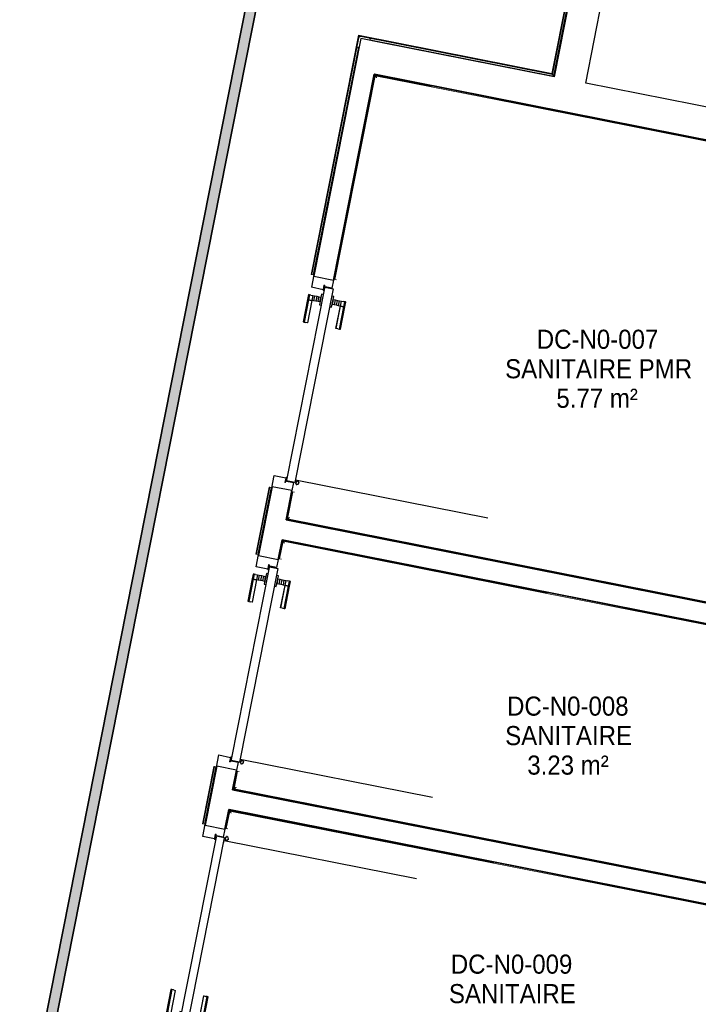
# Model space of a CAD drawing. Header units: millimetres. Extents: x 1909 to 61055, y -36590 to 14615.
# Tile 37 of 42: x 41986 to 45181, y -22454 to -17816. Entities that reach past the tile are written whole.
import ezdxf

# ---------------------------------------------------------------- set-up
doc = ezdxf.new("R2010")
doc.units = ezdxf.units.MM
for name, color, linetype, lineweight in [('A-AREA-IDEN', 7, 'Continuous', 30), ('A-DETL-GENF', 7, 'Continuous', 18), ('A-DOOR', 7, 'Continuous', 25), ('A-FLOR', 7, 'Continuous', 25), ('A-FLOR-HRAL', 7, 'Continuous', 18), ('A-WALL', 7, 'Continuous', 25), ('CDC ELE', 7, 'Continuous', 18), ('I-WALL', 7, 'Continuous', 25), ('Q-SPCQ', 7, 'Continuous', 18)]:
    doc.layers.add(name, color=color, linetype=linetype, lineweight=lineweight)
doc.styles.add('Arial_1', font='arial.ttf', dxfattribs={"width": 0.9, "height": 90})

# ---------------------------------------------------------------- blocks, each defined once
blk = doc.blocks.new('PRT_SIMPLE_HUI_58x68x48 - PRT_BOIS_1V_930x2040x40-V5-2021_015_1111_DCE_1_50_N0 FINI_SSI_CDC')
at = {"layer": 'A-DETL-GENF', "lineweight": 25}
h = blk.add_hatch(color=256, dxfattribs=at)
h.paths.add_polyline_path([(-483.8, 12.8), (-496.3, 14.5), (-500.5, 14.5), (-500.2, 13.2), (-495.7, 13.1), (-485.1, 11.7), (-483.8, 9.7), (-483.8, 11.9)])
h.paths.add_polyline_path([(-483.8, 9.7), (-485.1, 10.6), (-488.8, 9.3), (-505.2, 9.6), (-505.2, 10.2), (-502, 10.2), (-502, 11.5), (-508.5, 11.5), (-508.5, 8), (-488.5, 8), (-484.8, 9.3)])
h = blk.add_hatch(color=256, dxfattribs=at)
h.paths.add_polyline_path([(413.8, 9.7), (415.1, 11.7), (426.1, 13.2), (430.5, 13.2), (430.5, 14.5), (425.8, 14.5), (413.8, 12.8), (413.8, 10.4)])
h.paths.add_polyline_path([(438.5, 11.5), (432, 11.5), (432.2, 10.2), (435.2, 10.2), (435.2, 9.3), (418.2, 9.5), (415.1, 10.6), (413.8, 9.7), (419, 8), (438.5, 8), (438.5, 10.9)])
at = {"layer": 'A-DETL-GENF'}
for p, q in [((-508.5, 11.5), (-502, 11.5)), ((-508.5, 8), (-508.5, 11.5)), ((-488.5, 8), (-508.5, 8)), ((-505.2, 10.2), (-505.2, 9.3)), ((-502, 10.2), (-505.2, 10.2)), ((-505.2, 9.3), (-488.7, 9.3)), ((-502, 11.5), (-502, 10.2)), ((-500.5, 14.5), (-496, 14.5)), ((-500.5, 13.2), (-500.5, 14.5)), ((-496.1, 13.2), (-500.5, 13.2)), ((-485.1, 11.7), (-496.1, 13.2)), ((-496, 14.5), (-483.8, 12.8)), ((-488.7, 9.3), (-485.1, 10.6)), ((-483.8, 9.7), (-488.5, 8)), ((-485.1, 10.6), (-485.1, 11.7)), ((-483.8, 12.8), (-483.8, 9.7)), ((413.8, 12.8), (426, 14.5)), ((413.8, 9.7), (413.8, 12.8)), ((418.5, 8), (413.8, 9.7)), ((426.1, 13.2), (415.1, 11.7)), ((415.1, 11.7), (415.1, 10.6)), ((415.1, 10.6), (418.7, 9.3)), ((438.5, 8), (418.5, 8)), ((418.7, 9.3), (435.2, 9.3)), ((426, 14.5), (430.5, 14.5)), ((430.5, 13.2), (426.1, 13.2)), ((430.5, 14.5), (430.5, 13.2)), ((432, 11.5), (438.5, 11.5)), ((432, 10.2), (432, 11.5)), ((435.2, 10.2), (432, 10.2)), ((435.2, 9.3), (435.2, 10.2)), ((438.5, 11.5), (438.5, 8))]:
    blk.add_line(p, q, dxfattribs=at)
at = {"layer": 'A-DOOR'}
for p, q in [((417, 54.5), (417, 977.5)), ((-427.1, 124), (-450.6, 124)), ((-450.6, 124), (-450.6, 123.5)), ((-450.6, 123.5), (-450.6, 119.4)), ((-427.1, 123.5), (-450.6, 123.5)), ((-450.6, 119.4), (-450.6, 112.3)), ((-427.1, 119.4), (-450.6, 119.4)), ((-450.6, 103), (-450.6, 112.3)), ((-450.6, 94.6), (-450.6, 103)), ((-427.1, 103), (-450.6, 103)), ((-450.6, 84.2), (-450.6, 94.6)), ((-427.1, 94.6), (-450.6, 94.6)), ((-319.6, 124), (-427.1, 124)), ((-427.1, 124), (-427.1, 123.5)), ((-427.1, 123.5), (-427.1, 124)), ((-427.1, 123.5), (-427.1, 119.4)), ((-319.6, 123.5), (-427.1, 123.5)), ((-427.1, 119.4), (-427.1, 123.5)), ((-427.1, 119.4), (-427.1, 112.3)), ((-319.6, 119.4), (-427.1, 119.4)), ((-427.1, 112.3), (-427.1, 119.4)), ((-427.1, 103), (-427.1, 112.3)), ((-427.1, 112.3), (-427.1, 103)), ((-427.1, 101.8), (-427.1, 103)), ((-319.6, 103), (-427.1, 103)), ((-427.1, 103), (-427.1, 94.6)), ((-427.1, 101.8), (-319.6, 101.8)), ((-427.1, 94.6), (-427.1, 84.2)), ((-319.6, 123.5), (-319.6, 124)), ((-319.6, 119.4), (-319.6, 123.5)), ((-319.6, 112.3), (-319.6, 119.4)), ((-319.6, 112.3), (-319.6, 103)), ((-319.6, 103), (-319.6, 101.8)), ((-499.5, 54.5), (430.5, 54.5)), ((-499.5, 14.5), (-499.5, 54.5)), ((-465.6, 63.5), (-465.6, 54.5)), ((-413.4, 63.5), (-465.6, 63.5)), ((-450.6, 73.4), (-450.6, 84.2)), ((-427.1, 84.2), (-450.6, 84.2)), ((-450.6, 65), (-450.6, 73.4)), ((-450.6, 73.4), (-427.1, 73.4)), ((-450.6, 65), (-450.6, 64)), ((-450.6, 64), (-427.1, 64)), ((-427.1, 84.2), (-427.1, 73.4)), ((-427.1, 73.4), (-427.1, 65)), ((-427.1, 64), (-427.1, 65)), ((-413.4, 54.5), (-413.4, 63.5)), ((430.5, 54.5), (430.5, 14.5)), ((426, 14.5), (-496, 14.5)), ((-465.6, 14.5), (-465.6, 5.5)), ((-465.6, 5.5), (-413.4, 5.5)), ((-427.1, 5), (-450.6, 5)), ((-450.6, 5), (-450.6, 4)), ((-450.6, -4.4), (-450.6, 4)), ((-427.1, 4), (-427.1, 5)), ((-427.1, 4), (-427.1, -4.4)), ((-413.4, 5.5), (-413.4, 14.5)), ((-450.6, -15.2), (-450.6, -4.4)), ((-427.1, -4.4), (-450.6, -4.4)), ((-450.6, -25.6), (-450.6, -15.2)), ((-450.6, -15.2), (-427.1, -15.2)), ((-450.6, -34), (-450.6, -25.6)), ((-450.6, -25.6), (-427.1, -25.6)), ((-450.6, -43.3), (-450.6, -34)), ((-450.6, -34), (-427.1, -34)), ((-450.6, -43.3), (-450.6, -50.4)), ((-427.1, -4.4), (-427.1, -15.2)), ((-427.1, -15.2), (-427.1, -25.6)), ((-427.1, -25.6), (-427.1, -34)), ((-427.1, -34), (-427.1, -32.8)), ((-319.6, -32.8), (-427.1, -32.8)), ((-427.1, -43.3), (-427.1, -34)), ((-427.1, -34), (-319.6, -34)), ((-427.1, -34), (-427.1, -43.3)), ((-427.1, -43.3), (-427.1, -50.4)), ((-427.1, -50.4), (-427.1, -43.3)), ((-319.6, -32.8), (-319.6, -34)), ((-319.6, -34), (-319.6, -43.3)), ((-319.6, -50.4), (-319.6, -43.3)), ((-450.6, -50.4), (-450.6, -54.5)), ((-450.6, -50.4), (-427.1, -50.4)), ((-450.6, -54.5), (-450.6, -55)), ((-450.6, -54.5), (-427.1, -54.5)), ((-450.6, -55), (-427.1, -55)), ((-427.1, -50.4), (-427.1, -54.5)), ((-427.1, -50.4), (-319.6, -50.4)), ((-427.1, -54.5), (-427.1, -50.4)), ((-427.1, -54.5), (-427.1, -55)), ((-427.1, -54.5), (-319.6, -54.5)), ((-427.1, -55), (-427.1, -54.5)), ((-427.1, -55), (-319.6, -55)), ((-319.6, -54.5), (-319.6, -50.4)), ((-319.6, -55), (-319.6, -54.5))]:
    blk.add_line(p, q, dxfattribs=at)
for radius, start, end in [(9.12, 155.8208, 180), (9.12, 180, 204.1792), (7.5, 360, 180), (7.5, 120, 180), (7.5, 180, 360), (7.5, 195, 225), (9.12, 111.9887, 120), (9.12, 240, 248.0113), (7.5, 240, 300), (7.5, 0, 90), (9.12, 291.9887, 300), (7.5, 330, 0), (9.12, 335.8208, 0)]:
    blk.add_arc((429, 65.5), radius, start, end, dxfattribs=at)
at = {"layer": 'Q-SPCQ'}
for p, q in [((430.5, 54.5), (403.5, 54.5)), ((430.5, 40.5), (430.5, 54.5))]:
    blk.add_line(p, q, dxfattribs=at)
blk = doc.blocks.new('PRT_SIMPLE_HUI_58x68x48 - PRT_BOIS_1V_930x2040x40-V6-2021_015_1111_DCE_1_50_N0 FINI_SSI_CDC')
at = {"layer": 'A-DETL-GENF', "lineweight": 25}
h = blk.add_hatch(color=256, dxfattribs=at)
h.paths.add_polyline_path([(-483.8, -9.7), (-485.1, -11.7), (-496.1, -13.2), (-500.5, -13.2), (-500.5, -14.5), (-495.8, -14.5), (-483.8, -12.8), (-483.8, -10.4)])
h.paths.add_polyline_path([(-508.5, -11.5), (-502, -11.5), (-502.2, -10.2), (-505.2, -10.2), (-505.2, -9.3), (-488.2, -9.5), (-485.1, -10.6), (-483.8, -9.7), (-489, -8), (-508.5, -8), (-508.5, -10.9)])
h = blk.add_hatch(color=256, dxfattribs=at)
h.paths.add_polyline_path([(413.8, -12.8), (426.3, -14.5), (430.5, -14.5), (430.2, -13.2), (425.7, -13.1), (415.1, -11.7), (413.8, -9.7), (413.8, -11.9)])
h.paths.add_polyline_path([(413.8, -9.7), (415.1, -10.6), (418.8, -9.3), (435.2, -9.6), (435.2, -10.2), (432, -10.2), (432, -11.5), (438.5, -11.5), (438.5, -8), (418.5, -8), (414.8, -9.3)])
at = {"layer": 'A-DETL-GENF'}
for p, q in [((-488.5, -8), (-508.5, -8)), ((-508.5, -8), (-508.5, -11.5)), ((-508.5, -11.5), (-502, -11.5)), ((-505.2, -10.2), (-505.2, -9.3)), ((-505.2, -9.3), (-488.7, -9.3)), ((-502, -10.2), (-505.2, -10.2)), ((-502, -11.5), (-502, -10.2)), ((-496.1, -13.2), (-500.5, -13.2)), ((-500.5, -13.2), (-500.5, -14.5)), ((-500.5, -14.5), (-496, -14.5)), ((-485.1, -11.7), (-496.1, -13.2)), ((-496, -14.5), (-483.8, -12.8)), ((-488.7, -9.3), (-485.1, -10.6)), ((-483.8, -9.7), (-488.5, -8)), ((-485.1, -10.6), (-485.1, -11.7)), ((-483.8, -12.8), (-483.8, -9.7)), ((418.5, -8), (413.8, -9.7)), ((413.8, -9.7), (413.8, -12.8)), ((413.8, -12.8), (426, -14.5)), ((415.1, -10.6), (418.7, -9.3)), ((415.1, -11.7), (415.1, -10.6)), ((426.1, -13.2), (415.1, -11.7)), ((438.5, -8), (418.5, -8)), ((418.7, -9.3), (435.2, -9.3)), ((426, -14.5), (430.5, -14.5)), ((430.5, -13.2), (426.1, -13.2)), ((430.5, -14.5), (430.5, -13.2)), ((435.2, -10.2), (432, -10.2)), ((432, -10.2), (432, -11.5)), ((432, -11.5), (438.5, -11.5)), ((435.2, -9.3), (435.2, -10.2)), ((438.5, -11.5), (438.5, -8))]:
    blk.add_line(p, q, dxfattribs=at)
at = {"layer": 'A-DOOR'}
for p, q in [((-427.1, 55), (-450.6, 55)), ((-450.6, 55), (-450.6, 54.5)), ((-450.6, 54.5), (-450.6, 50.4)), ((-427.1, 54.5), (-450.6, 54.5)), ((-450.6, 50.4), (-450.6, 43.3)), ((-427.1, 50.4), (-450.6, 50.4)), ((-319.6, 55), (-427.1, 55)), ((-427.1, 55), (-427.1, 54.5)), ((-427.1, 54.5), (-427.1, 55)), ((-427.1, 54.5), (-427.1, 50.4)), ((-319.6, 54.5), (-427.1, 54.5)), ((-427.1, 50.4), (-427.1, 54.5)), ((-427.1, 50.4), (-427.1, 43.3)), ((-319.6, 50.4), (-427.1, 50.4)), ((-427.1, 43.3), (-427.1, 50.4)), ((-319.6, 54.5), (-319.6, 55)), ((-319.6, 50.4), (-319.6, 54.5)), ((-319.6, 43.3), (-319.6, 50.4)), ((-450.6, 34), (-450.6, 43.3)), ((-450.6, 25.6), (-450.6, 34)), ((-427.1, 34), (-450.6, 34)), ((-450.6, 15.2), (-450.6, 25.6)), ((-427.1, 25.6), (-450.6, 25.6)), ((-450.6, 4.4), (-450.6, 15.2)), ((-427.1, 15.2), (-450.6, 15.2)), ((-450.6, -4), (-450.6, 4.4)), ((-450.6, 4.4), (-427.1, 4.4)), ((-427.1, 34), (-427.1, 43.3)), ((-427.1, 43.3), (-427.1, 34)), ((-427.1, 32.8), (-427.1, 34)), ((-319.6, 34), (-427.1, 34)), ((-427.1, 34), (-427.1, 25.6)), ((-427.1, 32.8), (-319.6, 32.8)), ((-427.1, 25.6), (-427.1, 15.2)), ((-427.1, 15.2), (-427.1, 4.4)), ((-427.1, 4.4), (-427.1, -4)), ((-319.6, 43.3), (-319.6, 34)), ((-319.6, 34), (-319.6, 32.8)), ((-499.5, -14.5), (-499.5, -54.5)), ((426, -14.5), (-496, -14.5)), ((-465.6, -5.5), (-465.6, -14.5)), ((-413.4, -5.5), (-465.6, -5.5)), ((-450.6, -4), (-450.6, -5)), ((-450.6, -5), (-427.1, -5)), ((-427.1, -5), (-427.1, -4)), ((-413.4, -14.5), (-413.4, -5.5)), ((430.5, -54.5), (430.5, -14.5)), ((-499.5, -54.5), (430.5, -54.5)), ((-465.6, -54.5), (-465.6, -63.5)), ((-465.6, -63.5), (-413.4, -63.5)), ((-427.1, -64), (-450.6, -64)), ((-450.6, -64), (-450.6, -65)), ((-450.6, -73.4), (-450.6, -65)), ((-450.6, -84.2), (-450.6, -73.4)), ((-427.1, -73.4), (-450.6, -73.4)), ((-450.6, -94.6), (-450.6, -84.2)), ((-450.6, -84.2), (-427.1, -84.2)), ((-427.1, -65), (-427.1, -64)), ((-427.1, -65), (-427.1, -73.4)), ((-427.1, -73.4), (-427.1, -84.2)), ((-427.1, -84.2), (-427.1, -94.6)), ((-413.4, -63.5), (-413.4, -54.5)), ((417, -54.5), (417, -977.5)), ((-450.6, -103), (-450.6, -94.6)), ((-450.6, -94.6), (-427.1, -94.6)), ((-450.6, -112.3), (-450.6, -103)), ((-450.6, -103), (-427.1, -103)), ((-450.6, -112.3), (-450.6, -119.4)), ((-450.6, -119.4), (-450.6, -123.5)), ((-450.6, -119.4), (-427.1, -119.4)), ((-450.6, -123.5), (-450.6, -124)), ((-450.6, -123.5), (-427.1, -123.5)), ((-450.6, -124), (-427.1, -124)), ((-427.1, -94.6), (-427.1, -103)), ((-427.1, -103), (-427.1, -101.8)), ((-319.6, -101.8), (-427.1, -101.8)), ((-427.1, -112.3), (-427.1, -103)), ((-427.1, -103), (-319.6, -103)), ((-427.1, -103), (-427.1, -112.3)), ((-427.1, -112.3), (-427.1, -119.4)), ((-427.1, -119.4), (-427.1, -112.3)), ((-427.1, -119.4), (-427.1, -123.5)), ((-427.1, -119.4), (-319.6, -119.4)), ((-427.1, -123.5), (-427.1, -119.4)), ((-427.1, -123.5), (-427.1, -124)), ((-427.1, -123.5), (-319.6, -123.5)), ((-427.1, -124), (-427.1, -123.5)), ((-427.1, -124), (-319.6, -124)), ((-319.6, -101.8), (-319.6, -103)), ((-319.6, -103), (-319.6, -112.3)), ((-319.6, -119.4), (-319.6, -112.3)), ((-319.6, -123.5), (-319.6, -119.4)), ((-319.6, -124), (-319.6, -123.5))]:
    blk.add_line(p, q, dxfattribs=at)
for radius, start, end in [(9.12, 155.8208, 180), (9.12, 180, 204.1792), (7.5, 360, 180), (7.5, 180, 360), (7.5, 180, 210), (7.5, 135, 165), (7.5, 210.0202, 240), (9.12, 111.9887, 120), (9.12, 240, 248.0113), (7.5, 60, 120), (7.5, 270, 0), (9.12, 60, 68.0113), (7.5, 0, 30), (9.12, 0, 24.1792)]:
    blk.add_arc((429, -65.5), radius, start, end, dxfattribs=at)
at = {"layer": 'Q-SPCQ'}
for p, q in [((430.5, -40.5), (430.5, -54.5)), ((430.5, -54.5), (403.5, -54.5))]:
    blk.add_line(p, q, dxfattribs=at)
blk = doc.blocks.new('PRT_SIMPLE_HUI_58x68x48 - PRT_BOIS_1V_930x2040x40-V7-2021_015_1111_DCE_1_50_N0 FINI_SSI_CDC')
at = {"layer": 'A-DETL-GENF', "lineweight": 25}
h = blk.add_hatch(color=256, dxfattribs=at)
h.paths.add_polyline_path([(-483.8, 12.8), (-496.3, 14.5), (-500.5, 14.5), (-500.2, 13.2), (-495.7, 13.1), (-485.1, 11.7), (-483.8, 10.2), (-483.8, 11.9)])
h.paths.add_polyline_path([(-483.8, 9.7), (-485.1, 10.6), (-488.8, 9.3), (-505.2, 9.6), (-505.2, 10.2), (-502, 10.2), (-502, 11.5), (-508.5, 11.5), (-508.5, 8), (-488.5, 8), (-484.8, 9.3)])
h = blk.add_hatch(color=256, dxfattribs=at)
h.paths.add_polyline_path([(413.8, 9.7), (415.1, 11.7), (426.1, 13.2), (430.5, 13.2), (430.5, 14.5), (425.8, 14.5), (413.8, 12.8), (413.8, 10.4)])
h.paths.add_polyline_path([(438.5, 11.5), (432, 11.5), (432.2, 10.2), (435.2, 10.2), (435.2, 9.3), (418.2, 9.5), (415.1, 10.6), (413.8, 9.7), (419, 8), (438.5, 8), (438.5, 10.9)])
at = {"layer": 'A-DETL-GENF'}
for p, q in [((-508.5, 11.5), (-502, 11.5)), ((-508.5, 8), (-508.5, 11.5)), ((-488.5, 8), (-508.5, 8)), ((-505.2, 10.2), (-505.2, 9.3)), ((-502, 10.2), (-505.2, 10.2)), ((-505.2, 9.3), (-488.7, 9.3)), ((-502, 11.5), (-502, 10.2)), ((-500.5, 14.5), (-496, 14.5)), ((-500.5, 13.2), (-500.5, 14.5)), ((-496.1, 13.2), (-500.5, 13.2)), ((-485.1, 11.7), (-496.1, 13.2)), ((-496, 14.5), (-483.8, 12.8)), ((-488.7, 9.3), (-485.1, 10.6)), ((-483.8, 9.7), (-488.5, 8)), ((-485.1, 10.6), (-485.1, 11.7)), ((-483.8, 12.8), (-483.8, 9.7)), ((413.8, 12.8), (426, 14.5)), ((413.8, 9.7), (413.8, 12.8)), ((418.5, 8), (413.8, 9.7)), ((426.1, 13.2), (415.1, 11.7)), ((415.1, 11.7), (415.1, 10.6)), ((415.1, 10.6), (418.7, 9.3)), ((438.5, 8), (418.5, 8)), ((418.7, 9.3), (435.2, 9.3)), ((426, 14.5), (430.5, 14.5)), ((430.5, 13.2), (426.1, 13.2)), ((430.5, 14.5), (430.5, 13.2)), ((432, 11.5), (438.5, 11.5)), ((432, 10.2), (432, 11.5)), ((435.2, 10.2), (432, 10.2)), ((435.2, 9.3), (435.2, 10.2)), ((438.5, 11.5), (438.5, 8))]:
    blk.add_line(p, q, dxfattribs=at)
at = {"layer": 'A-DOOR'}
for p, q in [((417, 54.5), (417, 977.5)), ((-427.1, 124), (-450.6, 124)), ((-450.6, 124), (-450.6, 123.5)), ((-450.6, 123.5), (-450.6, 119.4)), ((-427.1, 123.5), (-450.6, 123.5)), ((-450.6, 119.4), (-450.6, 112.3)), ((-427.1, 119.4), (-450.6, 119.4)), ((-450.6, 103), (-450.6, 112.3)), ((-450.6, 94.6), (-450.6, 103)), ((-427.1, 103), (-450.6, 103)), ((-450.6, 84.2), (-450.6, 94.6)), ((-427.1, 94.6), (-450.6, 94.6)), ((-319.6, 124), (-427.1, 124)), ((-427.1, 124), (-427.1, 123.5)), ((-427.1, 123.5), (-427.1, 124)), ((-427.1, 123.5), (-427.1, 119.4)), ((-319.6, 123.5), (-427.1, 123.5)), ((-427.1, 119.4), (-427.1, 123.5)), ((-427.1, 119.4), (-427.1, 112.3)), ((-319.6, 119.4), (-427.1, 119.4)), ((-427.1, 112.3), (-427.1, 119.4)), ((-427.1, 103), (-427.1, 112.3)), ((-427.1, 112.3), (-427.1, 103)), ((-427.1, 101.8), (-427.1, 103)), ((-319.6, 103), (-427.1, 103)), ((-427.1, 103), (-427.1, 94.6)), ((-427.1, 101.8), (-319.6, 101.8)), ((-427.1, 94.6), (-427.1, 84.2)), ((-319.6, 123.5), (-319.6, 124)), ((-319.6, 119.4), (-319.6, 123.5)), ((-319.6, 112.3), (-319.6, 119.4)), ((-319.6, 112.3), (-319.6, 103)), ((-319.6, 103), (-319.6, 101.8)), ((-499.5, 54.5), (430.5, 54.5)), ((-499.5, 14.5), (-499.5, 54.5)), ((-465.6, 63.5), (-465.6, 54.5)), ((-413.4, 63.5), (-465.6, 63.5)), ((-450.6, 73.4), (-450.6, 84.2)), ((-427.1, 84.2), (-450.6, 84.2)), ((-450.6, 65), (-450.6, 73.4)), ((-450.6, 73.4), (-427.1, 73.4)), ((-450.6, 65), (-450.6, 64)), ((-450.6, 64), (-427.1, 64)), ((-427.1, 84.2), (-427.1, 73.4)), ((-427.1, 73.4), (-427.1, 65)), ((-427.1, 64), (-427.1, 65)), ((-413.4, 54.5), (-413.4, 63.5)), ((430.5, 54.5), (430.5, 14.5)), ((426, 14.5), (-496, 14.5)), ((-465.6, 14.5), (-465.6, 5.5)), ((-465.6, 5.5), (-413.4, 5.5)), ((-427.1, 5), (-450.6, 5)), ((-450.6, 5), (-450.6, 4)), ((-450.6, -4.4), (-450.6, 4)), ((-427.1, 4), (-427.1, 5)), ((-427.1, 4), (-427.1, -4.4)), ((-413.4, 5.5), (-413.4, 14.5)), ((-450.6, -15.2), (-450.6, -4.4)), ((-427.1, -4.4), (-450.6, -4.4)), ((-450.6, -25.6), (-450.6, -15.2)), ((-450.6, -15.2), (-427.1, -15.2)), ((-450.6, -34), (-450.6, -25.6)), ((-450.6, -25.6), (-427.1, -25.6)), ((-450.6, -43.3), (-450.6, -34)), ((-450.6, -34), (-427.1, -34)), ((-450.6, -43.3), (-450.6, -50.4)), ((-427.1, -4.4), (-427.1, -15.2)), ((-427.1, -15.2), (-427.1, -25.6)), ((-427.1, -25.6), (-427.1, -34)), ((-427.1, -34), (-427.1, -32.8)), ((-319.6, -32.8), (-427.1, -32.8)), ((-427.1, -43.3), (-427.1, -34)), ((-427.1, -34), (-319.6, -34)), ((-427.1, -34), (-427.1, -43.3)), ((-427.1, -43.3), (-427.1, -50.4)), ((-427.1, -50.4), (-427.1, -43.3)), ((-319.6, -32.8), (-319.6, -34)), ((-319.6, -34), (-319.6, -43.3)), ((-319.6, -50.4), (-319.6, -43.3)), ((-450.6, -50.4), (-450.6, -54.5)), ((-450.6, -50.4), (-427.1, -50.4)), ((-450.6, -54.5), (-450.6, -55)), ((-450.6, -54.5), (-427.1, -54.5)), ((-450.6, -55), (-427.1, -55)), ((-427.1, -50.4), (-427.1, -54.5)), ((-427.1, -50.4), (-319.6, -50.4)), ((-427.1, -54.5), (-427.1, -50.4)), ((-427.1, -54.5), (-427.1, -55)), ((-427.1, -54.5), (-319.6, -54.5)), ((-427.1, -55), (-427.1, -54.5)), ((-427.1, -55), (-319.6, -55)), ((-319.6, -54.5), (-319.6, -50.4)), ((-319.6, -55), (-319.6, -54.5))]:
    blk.add_line(p, q, dxfattribs=at)
for radius, start, end in [(9.12, 155.8208, 180), (9.12, 180, 204.1792), (7.5, 360, 180), (7.5, 120, 180), (7.5, 180, 360), (7.5, 195, 225), (9.12, 111.9887, 120), (9.12, 240, 248.0113), (7.5, 240, 300), (7.5, 0, 90), (9.12, 291.9887, 300), (7.5, 330.6867, 0), (9.12, 335.8208, 0)]:
    blk.add_arc((429, 65.5), radius, start, end, dxfattribs=at)
at = {"layer": 'Q-SPCQ'}
for p, q in [((430.5, 54.5), (403.5, 54.5)), ((430.5, 40.5), (430.5, 54.5))]:
    blk.add_line(p, q, dxfattribs=at)
blk = doc.blocks.new('Garde-corps - Garde-corps-512326-2021_015_1111_DCE_1_50_N0 FINI_SSI_CDC')
at = {"layer": 'A-FLOR-HRAL'}
for p, q in [((4342.2, -16733.6), (4351.7, -16684)), ((4347.9, -16742), (4357.3, -16692.3)), ((4349.3, -16744), (4358.7, -16694.4)), ((4350.6, -16746), (4360, -16696.3)), ((4351.7, -16684), (4455.2, -16704)), ((4351.7, -16684), (4361.5, -16685.9)), ((4360, -16696.3), (5075.3, -16834.5)), ((4175.7, -16709.7), (4175.4, -16711.3)), ((4175.4, -16711.3), (4350.6, -16746)), ((4175.7, -16709.7), (4176, -16708)), ((4175.7, -16709.7), (4349.3, -16744)), ((4176, -16708), (4177.4, -16701)), ((4176, -16708), (4347.9, -16742)), ((4178, -16698), (4177.4, -16701)), ((4177.4, -16701), (4342.2, -16733.6)), ((4347.9, -16742), (4342.2, -16733.6)), ((5075.3, -16834.5), (4833.2, -18069.1)), ((5077.3, -16833.2), (4834.6, -18071.1)), ((5079.3, -16831.8), (4835.9, -18073.1)), ((5087.7, -16826.2), (4841.5, -18081.5)), ((5014.9, -16812.1), (5087.7, -16826.2)), ((5077.8, -16824.3), (5087.7, -16826.2)), ((3922.5, -17889), (3699.7, -19015.7)), ((3923.8, -17890.9), (3701.3, -19016)), ((3925.2, -17893), (3703, -19016.3)), ((4833.2, -18069.1), (3922.5, -17889)), ((4834.6, -18071.1), (3923.8, -17890.9)), ((4835.9, -18073.1), (3925.2, -17893)), ((3925.2, -17893), (3927.6, -17896.6)), ((3921.9, -17946.5), (3710, -19017.7)), ((4841.5, -18081.5), (3975.9, -17910.3)), ((4835.9, -18073.1), (4841.5, -18081.5)), ((3699.7, -19015.7), (3701.3, -19016)), ((3703, -19016.3), (3701.3, -19016)), ((3710, -19017.7), (3703, -19016.3)), ((3710, -19017.7), (3712.9, -19018.3))]:
    blk.add_line(p, q, dxfattribs=at)
at = {"layer": 'A-FLOR-HRAL', "flags": 128}
for points in [[(4357.3, -16692.3), (4354.5, -16688.2), (4351.7, -16684)], [(5075.3, -16834.5), (5075.3, -16834.5), (5075.4, -16834.4), (5075.6, -16834.3), (5075.8, -16834.2), (5076.1, -16834), (5076.3, -16833.9), (5076.6, -16833.7), (5076.8, -16833.5), (5077, -16833.4), (5077.3, -16833.2)], [(5079.3, -16831.8), (5083.5, -16829), (5087.7, -16826.2)], [(5087.7, -16826.2), (5087.8, -16826.1), (5088.1, -16825.9), (5088.6, -16825.6), (5089.2, -16825.2), (5089.8, -16824.7), (5090.5, -16824.3), (5091.2, -16823.9)]]:
    blk.add_lwpolyline(points, dxfattribs=at)
at = {"layer": 'A-FLOR-HRAL'}
for radius, start, end in [(137273, 78.911, 79.217912), (137271.2, 78.911727, 79.217185)]:
    blk.add_arc((-21322.9, -151541.9), radius, start, end, dxfattribs=at)
for points, knots in [([(4351.7, -16684), (4351.7, -16684), (4351.7, -16684), (4351.6, -16683.9), (4351.6, -16683.9), (4351.5, -16683.8), (4351.5, -16683.7), (4351.4, -16683.6), (4351.4, -16683.5), (4351.3, -16683.4), (4351.2, -16683.3), (4351.1, -16683.2), (4351, -16683), (4350.9, -16682.9), (4350.8, -16682.8), (4350.7, -16682.6), (4350.6, -16682.5), (4350.5, -16682.3), (4350.4, -16682.1), (4350.1, -16681.7), (4349.7, -16681.2), (4349.4, -16680.7), (4349.3, -16680.5)], [0, 0, 0, 0, 0.071429, 0.107143, 0.142857, 0.178571, 0.214286, 0.25, 0.285714, 0.321429, 0.357143, 0.392857, 0.428571, 0.464286, 0.5, 0.535714, 0.571429, 0.607143, 0.642857, 0.714286, 0.857143, 1, 1, 1, 1]), ([(4360, -16696.3), (4360, -16696.3), (4360, -16696.3), (4360, -16696.2), (4359.9, -16696.1), (4359.8, -16695.9), (4359.7, -16695.8), (4359.5, -16695.6), (4359.4, -16695.3), (4359.2, -16695.1), (4359.1, -16694.9), (4358.9, -16694.6), (4358.8, -16694.5), (4358.7, -16694.4)], [0.075, 0.075, 0.075, 0.075, 0.15, 0.2125, 0.275, 0.35, 0.425, 0.5, 0.6, 0.7, 0.775, 0.85, 1, 1, 1, 1]), ([(4342.2, -16733.6), (4342.2, -16733.6), (4342.2, -16733.5), (4342.1, -16733.3), (4341.9, -16733.1), (4341.8, -16732.9), (4341.6, -16732.7), (4341.5, -16732.5), (4341.3, -16732.2), (4341.1, -16731.9), (4340.9, -16731.6), (4340.7, -16731.3), (4340.4, -16730.8), (4340.1, -16730.4), (4339.9, -16730.1)], [0, 0, 0, 0, 0.166667, 0.25, 0.333333, 0.416667, 0.458333, 0.5, 0.583333, 0.666667, 0.708333, 0.75, 0.833333, 1, 1, 1, 1]), ([(4350.6, -16746), (4350.6, -16745.9), (4350.6, -16745.9), (4350.5, -16745.8), (4350.3, -16745.6), (4350.2, -16745.4), (4350.1, -16745.2), (4350, -16745.1), (4349.9, -16744.9), (4349.8, -16744.8), (4349.7, -16744.6), (4349.6, -16744.5), (4349.5, -16744.4), (4349.4, -16744.2), (4349.3, -16744.1), (4349.3, -16744)], [0.1, 0.1, 0.1, 0.1, 0.2, 0.3, 0.4, 0.475, 0.55, 0.6, 0.65, 0.7, 0.75, 0.8, 0.85, 0.9, 1, 1, 1, 1]), ([(3922.5, -17889), (3922.5, -17889), (3922.6, -17889), (3922.7, -17889.2), (3922.8, -17889.3), (3922.9, -17889.5), (3923, -17889.7), (3923.1, -17889.9), (3923.2, -17890), (3923.3, -17890.2), (3923.4, -17890.3), (3923.5, -17890.4), (3923.6, -17890.6), (3923.7, -17890.7), (3923.8, -17890.9), (3923.8, -17890.9)], [0.1, 0.1, 0.1, 0.1, 0.2, 0.3, 0.4, 0.475, 0.55, 0.6, 0.65, 0.7, 0.75, 0.8, 0.85, 0.9, 1, 1, 1, 1]), ([(4833.3, -18069.1), (4833.3, -18069.1), (4833.3, -18069.2), (4833.4, -18069.3), (4833.5, -18069.5), (4833.6, -18069.7), (4833.7, -18069.9), (4833.8, -18070), (4833.9, -18070.2), (4834, -18070.3), (4834.1, -18070.5), (4834.2, -18070.6), (4834.3, -18070.7), (4834.4, -18070.9), (4834.5, -18071), (4834.6, -18071.1)], [0.1, 0.1, 0.1, 0.1, 0.2, 0.3, 0.4, 0.475, 0.55, 0.6, 0.65, 0.7, 0.75, 0.8, 0.85, 0.9, 1, 1, 1, 1]), ([(4841.5, -18081.5), (4841.5, -18081.5), (4841.6, -18081.6), (4841.7, -18081.8), (4841.9, -18082), (4842, -18082.2), (4842.1, -18082.4), (4842.3, -18082.6), (4842.5, -18082.9), (4842.7, -18083.2), (4842.9, -18083.5), (4843.1, -18083.8), (4843.4, -18084.3), (4843.7, -18084.7), (4843.9, -18085)], [0, 0, 0, 0, 0.166667, 0.25, 0.333333, 0.416667, 0.458333, 0.5, 0.583333, 0.666667, 0.708333, 0.75, 0.833333, 1, 1, 1, 1])]:
    blk.add_open_spline(points, degree=3, knots=knots, dxfattribs=at)
blk = doc.blocks.new('Garde-corps - Garde-corps-512700-2021_015_1111_DCE_1_50_N0 FINI_SSI_CDC')
at = {"layer": 'A-FLOR-HRAL'}
for p, q in [((3501.4, -20017.6), (3439, -20333.1)), ((3503.1, -20017.9), (3440.7, -20333.4)), ((3504.8, -20018.3), (3442.4, -20333.7)), ((3511.8, -20019.7), (3449.4, -20335.1)), ((3503.1, -20017.9), (3501.4, -20017.6)), ((3503.1, -20017.9), (3504.8, -20018.3)), ((3504.8, -20018.3), (3511.8, -20019.7)), ((3514.7, -20020.2), (3511.8, -20019.7)), ((3439, -20333.1), (3440.7, -20333.4)), ((3442.4, -20333.7), (3440.7, -20333.4)), ((3449.4, -20335.1), (3442.4, -20333.7)), ((3449.4, -20335.1), (3452.3, -20335.7))]:
    blk.add_line(p, q, dxfattribs=at)
blk = doc.blocks.new('Garde-corps - Garde-corps-512913-2021_015_1111_DCE_1_50_N0 FINI_SSI_CDC')
at = {"layer": 'A-FLOR-HRAL'}
for p, q in [((3241.1, -21333.7), (3187.8, -21603.1)), ((3242.7, -21334), (3189.4, -21603.4)), ((3244.4, -21334.3), (3191.1, -21603.7)), ((3242.7, -21334), (3241.1, -21333.7)), ((3242.7, -21334), (3244.4, -21334.3)), ((3244.4, -21334.3), (3251.4, -21335.7)), ((3251.4, -21335.7), (3198.1, -21605.1)), ((3254.4, -21336.3), (3251.4, -21335.7)), ((3187.8, -21603.1), (3189.4, -21603.4)), ((3191.1, -21603.7), (3189.4, -21603.4)), ((3198.1, -21605.1), (3191.1, -21603.7)), ((3198.1, -21605.1), (3201.1, -21605.7))]:
    blk.add_line(p, q, dxfattribs=at)
blk = doc.blocks.new('Garde-corps - Garde-corps-522138-2021_015_1111_DCE_1_50_N0 FINI_SSI_CDC')
at = {"layer": 'A-FLOR-HRAL'}
for p, q in [((3998.8, -18075.3), (3808.3, -19038.6)), ((4001.6, -18079.5), (3811.7, -19039.2)), ((4265, -18128), (3998.8, -18075.3)), ((4264.3, -18131.4), (4001.6, -18079.5)), ((6633, -18600), (4656.7, -18209.1)), ((6637.1, -18597.3), (4657.4, -18205.6)), ((6501.7, -19281.8), (6637.1, -18597.3)), ((6498.2, -19281.1), (6633, -18600)), ((3808.3, -19038.6), (3811.7, -19039.2)), ((3819.8, -19040.8), (3811.7, -19039.2)), ((6220, -20687.4), (6483.1, -19357.6)), ((6222.8, -20691.5), (6486.5, -19358.3)), ((3610.4, -20039.2), (3584.4, -20170.1)), ((3613.8, -20039.8), (3588.6, -20167.4)), ((3613.8, -20039.8), (3610.4, -20039.2)), ((3613.7, -20039.8), (3621.9, -20041.4)), ((3584.4, -20170.1), (6222.8, -20691.5)), ((3588.6, -20167.4), (6220, -20687.4))]:
    blk.add_line(p, q, dxfattribs=at)
for points in [[(4001.6, -18079.5), (4001.6, -18079.5), (4001.5, -18079.3), (4000.9, -18078.4), (4000, -18077.1), (3999.3, -18076), (3998.8, -18075.3)], [(6633, -18600), (6633, -18600), (6633.2, -18599.9), (6634, -18599.3), (6635.3, -18598.5), (6636.4, -18597.7), (6637.1, -18597.3)], [(3588.6, -20167.4), (3588.5, -20167.4), (3588.4, -20167.5), (3587.5, -20168.1), (3586.2, -20168.9), (3585.1, -20169.7), (3584.4, -20170.1)], [(6220, -20687.4), (6220, -20687.4), (6220.2, -20687.6), (6220.7, -20688.4), (6221.6, -20689.8), (6222.4, -20690.9), (6222.8, -20691.5)]]:
    blk.add_open_spline(points, degree=3, dxfattribs=at)
for points in [[(4008.1, -18089.2), (4007.7, -18088.6), (4007.1, -18087.6), (4005.7, -18085.6), (4004.5, -18083.8), (4003.4, -18082.2), (4002.5, -18080.8), (4001.9, -18079.9), (4001.6, -18079.4)], [(6623.3, -18606.5), (6623.8, -18606.2), (6624.8, -18605.5), (6626.8, -18604.2), (6628.6, -18602.9), (6630.2, -18601.8), (6631.6, -18600.9), (6632.5, -18600.3), (6633, -18600)], [(3598.2, -20160.9), (3597.7, -20161.2), (3596.7, -20161.9), (3594.7, -20163.2), (3592.9, -20164.5), (3591.3, -20165.6), (3589.9, -20166.5), (3589, -20167.1), (3588.5, -20167.4)], [(6213.5, -20677.7), (6213.9, -20678.3), (6214.6, -20679.3), (6215.9, -20681.2), (6217.1, -20683.1), (6218.2, -20684.7), (6219.1, -20686.1), (6219.7, -20687), (6220.1, -20687.5)]]:
    blk.add_open_spline(points, degree=3, knots=[0.3333333, 0.3333333, 0.3333333, 0.3333333, 0.375, 0.4166667, 0.5, 0.5416667, 0.5833333, 0.6509756, 0.6509756, 0.6509756, 0.6509756], dxfattribs=at)
blk = doc.blocks.new('Garde-corps - Garde-corps-522878-2021_015_1111_DCE_1_50_N0 FINI_SSI_CDC')
at = {"layer": 'A-FLOR-HRAL'}
for p, q in [((3547.9, -20354.6), (3565, -20268.2)), ((3551.4, -20355.3), (3567.8, -20272.4)), ((3565, -20268.2), (4810.7, -20514.4)), ((3567.8, -20272.4), (4810, -20517.8)), ((3547.9, -20354.6), (3551.4, -20355.3)), ((3559.5, -20356.9), (3551.3, -20355.3)), ((5203.1, -20592), (6203.4, -20789.6)), ((5202.4, -20595.4), (6199.3, -20792.4)), ((6199.3, -20792.4), (5968.7, -21958.1)), ((6203.4, -20789.7), (5971.4, -21962.3)), ((3333.1, -21440.9), (3350, -21355.2)), ((3337.2, -21438.1), (3353.4, -21355.9)), ((3353.4, -21355.9), (3350, -21355.2)), ((3353.4, -21355.9), (3361.5, -21357.5)), ((5971.4, -21962.3), (3333.1, -21440.9)), ((5968.7, -21958.1), (3337.2, -21438.1))]:
    blk.add_line(p, q, dxfattribs=at)
for points in [[(3567.8, -20272.4), (3567.8, -20272.4), (3567.7, -20272.2), (3567.1, -20271.3), (3566.2, -20270), (3565.5, -20268.9), (3565, -20268.2)], [(6199.3, -20792.4), (6199.3, -20792.4), (6199.5, -20792.3), (6200.3, -20791.7), (6201.6, -20790.8), (6202.7, -20790.1), (6203.4, -20789.6)], [(3337.2, -21438.1), (3337.2, -21438.1), (3337, -21438.2), (3336.2, -21438.8), (3334.8, -21439.7), (3333.7, -21440.4), (3333.1, -21440.9)], [(5968.7, -21958.1), (5968.7, -21958.1), (5968.8, -21958.3), (5969.3, -21959.2), (5970.2, -21960.5), (5971, -21961.6), (5971.4, -21962.3)]]:
    blk.add_open_spline(points, degree=3, dxfattribs=at)
for points in [[(3574.3, -20282.1), (3573.9, -20281.5), (3573.2, -20280.5), (3571.9, -20278.5), (3570.7, -20276.7), (3569.6, -20275.1), (3568.7, -20273.7), (3568.1, -20272.8), (3567.7, -20272.3)], [(6189.6, -20798.9), (6190.1, -20798.5), (6191.1, -20797.8), (6193.1, -20796.5), (6194.9, -20795.3), (6196.5, -20794.2), (6197.9, -20793.3), (6198.8, -20792.7), (6199.3, -20792.3)], [(3346.9, -21431.6), (3346.3, -21432), (3345.3, -21432.6), (3343.4, -21434), (3341.5, -21435.2), (3339.9, -21436.3), (3338.5, -21437.2), (3337.6, -21437.8), (3337.1, -21438.1)], [(5962.2, -21948.4), (5962.5, -21949), (5963.2, -21950), (5964.5, -21952), (5965.7, -21953.8), (5966.8, -21955.4), (5967.8, -21956.8), (5968.4, -21957.7), (5968.7, -21958.2)]]:
    blk.add_open_spline(points, degree=3, knots=[0.3333333, 0.3333333, 0.3333333, 0.3333333, 0.375, 0.4166667, 0.5, 0.5416667, 0.5833333, 0.6509756, 0.6509756, 0.6509756, 0.6509756], dxfattribs=at)
blk = doc.blocks.new('Garde-corps - Garde-corps-523017-2021_015_1111_DCE_1_50_N0 FINI_SSI_CDC')
at = {"layer": 'A-FLOR-HRAL'}
for p, q in [((3296.7, -21624.8), (3313.7, -21539)), ((3300.1, -21625.5), (3316.4, -21543.1)), ((3313.7, -21539), (4559.5, -21785.2)), ((3316.4, -21543.1), (4558.8, -21788.6)), ((3296.7, -21624.8), (3294.2, -21624.3)), ((3296.7, -21624.8), (3300.1, -21625.5)), ((3308.2, -21627.1), (3300.1, -21625.5)), ((4951.3, -21866.2), (5947.9, -22063.1)), ((4951.9, -21862.7), (5952, -22060.4)), ((5947.9, -22063.1), (5717.2, -23229.4)), ((5952, -22060.4), (5719.9, -23233.5)), ((3078, -22730), (3098.9, -22624.6)), ((3082.2, -22727.2), (3102.3, -22625.3)), ((3096.4, -22624.1), (3098.9, -22624.6)), ((3102.3, -22625.3), (3098.9, -22624.6)), ((3102.3, -22625.3), (3110.4, -22626.9)), ((3194.7, -22747.3), (3082.2, -22727.2)), ((3274.7, -22761.6), (3249.3, -22757.1)), ((3824.5, -22861.9), (3796.3, -22856.7)), ((4016.8, -22897.6), (3906.9, -22877.2)), ((4072.1, -22908), (4045.1, -22902.9)), ((4238.1, -22939.2), (4236.5, -22938.9)), ((4895.1, -23065.5), (4771.6, -23041.5)), ((5006.6, -23087.4), (4977.3, -23081.6)), ((5101.5, -23106), (5093.6, -23104.5)), ((5550.7, -23195.7), (5525.5, -23190.6)), ((5717.2, -23229.4), (5580.2, -23201.6))]:
    blk.add_line(p, q, dxfattribs=at)
at = {"layer": 'A-FLOR-HRAL', "flags": 128}
for points in [[(3091.4, -22720.9), (3090.3, -22721.7), (3085.7, -22724.8), (3082.1, -22727.2)], [(3082.2, -22727.2), (3081.8, -22727.4), (3080.9, -22728.1), (3079.6, -22729), (3078, -22730)]]:
    blk.add_lwpolyline(points, dxfattribs=at)
at = {"layer": 'A-FLOR-HRAL'}
blk.add_arc((-16003.4, -130034.4), 108987.8, 78.502843, 79.91674, dxfattribs=at)
for points in [[(3316.4, -21543.1), (3316.4, -21543.1), (3316.3, -21542.9), (3315.7, -21542.1), (3314.9, -21540.7), (3314.1, -21539.6), (3313.7, -21539)], [(5947.9, -22063.1), (5947.9, -22063.1), (5948.1, -22063), (5948.9, -22062.4), (5950.2, -22061.5), (5951.4, -22060.8), (5952, -22060.4)]]:
    blk.add_open_spline(points, degree=3, dxfattribs=at)
for points, knots in [([(3322.9, -21552.8), (3322.6, -21552.2), (3321.9, -21551.2), (3320.6, -21549.3), (3319.3, -21547.4), (3318.2, -21545.8), (3317.3, -21544.4), (3316.7, -21543.5), (3316.4, -21543)], [0.3333333, 0.3333333, 0.3333333, 0.3333333, 0.375, 0.4166667, 0.5, 0.5416667, 0.5833333, 0.6509756, 0.6509756, 0.6509756, 0.6509756]), ([(5938.2, -22069.6), (5938.7, -22069.2), (5939.7, -22068.6), (5941.7, -22067.3), (5943.5, -22066), (5945.2, -22064.9), (5946.6, -22064), (5947.4, -22063.4), (5948, -22063.1)], [0.3333333, 0.3333333, 0.3333333, 0.3333333, 0.375, 0.4166667, 0.5, 0.5416667, 0.5833333, 0.6509756, 0.6509756, 0.6509756, 0.6509756]), ([(5711, -23220.1), (5711.3, -23220.5), (5711.8, -23221.3), (5712.6, -23222.5), (5713.4, -23223.7), (5714.1, -23224.8), (5715, -23226.1), (5715.9, -23227.5), (5716.7, -23228.6), (5717.1, -23229.3), (5717.2, -23229.4)], [0.3928571, 0.3928571, 0.3928571, 0.3928571, 0.4285714, 0.4642857, 0.5, 0.5357143, 0.5714286, 0.625, 0.6785714, 0.6999399, 0.6999399, 0.6999399, 0.6999399]), ([(5717.2, -23229.4), (5717.2, -23229.4), (5717.2, -23229.5), (5717.4, -23229.7), (5717.5, -23229.9), (5717.7, -23230.1), (5717.8, -23230.4), (5718, -23230.6), (5718.2, -23230.9), (5718.4, -23231.3), (5718.6, -23231.6), (5719, -23232.1), (5719.4, -23232.7), (5719.7, -23233.2), (5719.9, -23233.5)], [0, 0, 0, 0, 0.125, 0.25, 0.3125, 0.375, 0.4375, 0.5, 0.5625, 0.625, 0.6875, 0.75, 0.875, 1, 1, 1, 1])]:
    blk.add_open_spline(points, degree=3, knots=knots, dxfattribs=at)
blk = doc.blocks.new('1010_PROTECTION  D_ANGLE - 1010_PROTECTION  D_ANGLE-534363-2021_015_1111_DCE_1_50_N0 FINI_SSI_CDC')
at = {"layer": 'Q-SPCQ'}
for p, q in [((-10, 40), (-10, 0)), ((0, 0), (0, 40)), ((40, 0), (0, 0)), ((0, -10), (40, -10))]:
    blk.add_line(p, q, dxfattribs=at)
for centre, radius, start, end in [((-5, 40), 5, 360, 180), ((0, 0), 10, 180, 270), ((40, -5), 5, 270, 90)]:
    blk.add_arc(centre, radius, start, end, dxfattribs=at)
blk = doc.blocks.new('72_MIROIR_GEN - 400x800-573947-2021_015_1111_DCE_1_50_N0 FINI_SSI_CDC')
at = {"layer": 'Q-SPCQ', "color": 251, "true_color": 0x646464}
for p, q in [((200, 0), (-200, 0)), ((-200, 0), (-200, -4)), ((200, -4), (200, 0)), ((-200, -4), (200, -4))]:
    blk.add_line(p, q, dxfattribs=at)
blk = doc.blocks.new('B02_ARC_rvt-1-2021_015_1111_DCE_1_50_N0 FINI_SSI_CDC')
at = {"layer": 'A-FLOR'}
for p, q in [((3712.3, -19018.2), (3700.7, -19076.4)), ((3804.9, -19042.6), (3797.5, -19080.3)), ((3756.4, -19087.4), (3700.7, -19076.4)), ((3759.7, -19088.1), (3757.7, -19087.7)), ((3762.2, -19088.6), (3761, -19088.3)), ((3765.1, -19073.8), (3764.8, -19075.3)), ((3797.5, -19080.3), (3765.1, -19073.8)), ((3514, -20020.1), (3525.3, -19963.2)), ((3525.3, -19963.2), (3580.9, -19974.2)), ((3582.3, -19974.5), (3584.3, -19974.9)), ((3584.2, -19988.6), (3583.9, -19990.1)), ((3585.5, -19975.1), (3586.8, -19975.4)), ((3583.9, -19990.1), (3616.2, -19996.5)), ((3616.2, -19996.5), (3608.8, -20034.1)), ((3440.4, -20392.5), (3451.6, -20335.6)), ((3544.6, -20358.7), (3537.1, -20396.3)), ((3496, -20403.5), (3440.4, -20392.5)), ((3499.3, -20404.1), (3497.4, -20403.7)), ((3501.9, -20404.6), (3500.6, -20404.4)), ((3504.8, -20389.9), (3504.5, -20391.4)), ((3537.1, -20396.3), (3504.8, -20389.9)), ((3253.7, -21336.2), (3265, -21279.3)), ((3265, -21279.3), (3320.6, -21290.3)), ((3321.9, -21290.5), (3323.9, -21290.9)), ((3323.8, -21304.7), (3323.5, -21306.1)), ((3323.5, -21306.1), (3355.9, -21312.6)), ((3325.2, -21291.2), (3326.4, -21291.4)), ((3355.9, -21312.6), (3348.5, -21350.2)), ((3189.1, -21662.5), (3200.4, -21605.6)), ((3293.4, -21628.7), (3285.9, -21666.3)), ((3244.8, -21673.5), (3189.1, -21662.5)), ((3248.1, -21674.1), (3246.1, -21673.7)), ((3250.6, -21674.6), (3249.4, -21674.4)), ((3253.5, -21659.9), (3253.2, -21661.4)), ((3285.9, -21666.3), (3253.5, -21659.9))]:
    blk.add_line(p, q, dxfattribs=at)
at = {"layer": 'A-WALL'}
for p, q in [((3933.2, -17904.9), (3711.7, -19024.2)), ((4026.4, -17923.3), (3933.2, -17904.9)), ((3804.9, -19042.6), (3996.9, -18072.4)), ((3996.9, -18072.4), (3805.8, -19038.1)), ((3807.8, -19038.5), (3998.4, -18074.8)), ((3998.8, -18072.8), (3996.9, -18072.4)), ((3998.4, -18074.8), (4265.1, -18127.5)), ((6640, -18595.3), (3998.8, -18072.8)), ((4657.5, -18205.1), (6637.7, -18596.9)), ((3711.7, -19024.2), (3804.9, -19042.6)), ((3805.8, -19038.1), (3807.8, -19038.5)), ((3515.6, -20015.7), (3451.4, -20340.3)), ((3608.8, -20034.1), (3515.6, -20015.7)), ((3581.5, -20172.1), (3608.8, -20034.1)), ((3607.9, -20038.7), (3581.9, -20170.2)), ((3583.9, -20170.5), (3609.9, -20039.1)), ((3609.9, -20039.1), (3607.9, -20038.7)), ((3581.9, -20170.2), (3581.5, -20172.1)), ((6224.8, -20694.5), (3581.5, -20172.1)), ((3581.5, -20172.1), (6222.8, -20694.1)), ((6223.2, -20692.1), (3583.9, -20170.5)), ((3544.6, -20358.7), (3563.1, -20265.3)), ((3562.7, -20267.3), (3545.5, -20354.1)), ((3547.5, -20354.5), (3564.6, -20267.7)), ((3563.1, -20265.3), (3562.7, -20267.3)), ((3563.1, -20265.3), (6206.3, -20787.7)), ((6206.2, -20788.2), (3563.1, -20265.3)), ((3564.6, -20267.7), (4810.7, -20514.2)), ((3451.4, -20340.3), (3544.6, -20358.7)), ((3545.5, -20354.1), (3547.5, -20354.5)), ((5203.1, -20591.8), (6203.9, -20789.8)), ((3255.3, -21331.7), (3200.2, -21610.3)), ((3348.5, -21350.2), (3255.3, -21331.7)), ((3330.1, -21442.8), (3348.5, -21350.2)), ((3347.5, -21354.7), (3330.5, -21440.9)), ((3332.5, -21441.3), (3349.5, -21355.1)), ((3349.5, -21355.1), (3347.5, -21354.7)), ((3330.5, -21440.9), (3330.1, -21442.8)), ((5973.4, -21965.2), (3330.1, -21442.8)), ((3330.1, -21442.8), (5971.4, -21964.8)), ((5971.8, -21962.8), (3332.5, -21441.3)), ((3293.4, -21628.7), (3311.7, -21536)), ((3311.7, -21536), (3294.3, -21624.1)), ((3296.2, -21624.5), (3313.3, -21538.4)), ((3311.7, -21536), (5954.9, -22058.4)), ((3313.6, -21536.4), (3311.7, -21536)), ((3313.3, -21538.4), (4559.6, -21784.7)), ((5954.9, -22058.4), (3313.6, -21536.4)), ((3200.2, -21610.3), (3293.4, -21628.7)), ((3294.3, -21624.1), (3296.2, -21624.5)), ((4952, -21862.2), (5952.6, -22060))]:
    blk.add_line(p, q, dxfattribs=at)
at = {"layer": 'I-WALL'}
for p, q in [((5091.2, -16823.8), (4843.9, -18085)), ((4993, -18114.5), (5240.3, -16853.2)), ((4843.9, -18085), (4026.4, -17923.3)), ((3996.9, -18072.4), (6975.9, -18661.7)), ((7154.5, -18542.1), (4993, -18114.5))]:
    blk.add_line(p, q, dxfattribs=at)
at = {"layer": 'A-DOOR', "lineweight": 18}
for name, p, rotation in [('PRT_SIMPLE_HUI_58x68x48 - PRT_BOIS_1V_930x2040x40-V5-2021_015_1111_DCE_1_50_N0 FINI_SSI_CDC', (3653.5, -19563.5), 258.8099662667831), ('PRT_SIMPLE_HUI_58x68x48 - PRT_BOIS_1V_930x2040x40-V7-2021_015_1111_DCE_1_50_N0 FINI_SSI_CDC', (3393.1, -20879.5), 258.8099662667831), ('PRT_SIMPLE_HUI_58x68x48 - PRT_BOIS_1V_930x2040x40-V6-2021_015_1111_DCE_1_50_N0 FINI_SSI_CDC', (3155.5, -22080.9), 78.8099662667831)]:
    blk.add_blockref(name, p, dxfattribs=dict(at, rotation=rotation))
at = {"layer": 'A-FLOR-HRAL', "lineweight": 18}
for name in ['Garde-corps - Garde-corps-512326-2021_015_1111_DCE_1_50_N0 FINI_SSI_CDC', 'Garde-corps - Garde-corps-522138-2021_015_1111_DCE_1_50_N0 FINI_SSI_CDC', 'Garde-corps - Garde-corps-512700-2021_015_1111_DCE_1_50_N0 FINI_SSI_CDC', 'Garde-corps - Garde-corps-522878-2021_015_1111_DCE_1_50_N0 FINI_SSI_CDC', 'Garde-corps - Garde-corps-512913-2021_015_1111_DCE_1_50_N0 FINI_SSI_CDC', 'Garde-corps - Garde-corps-523017-2021_015_1111_DCE_1_50_N0 FINI_SSI_CDC']:
    blk.add_blockref(name, (0, 0), dxfattribs=at)
at = {"layer": 'Q-SPCQ', "lineweight": 18}
for name, p, rotation in [('1010_PROTECTION  D_ANGLE - 1010_PROTECTION  D_ANGLE-534363-2021_015_1111_DCE_1_50_N0 FINI_SSI_CDC', (3933.2, -17904.9), 258.8099662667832), ('72_MIROIR_GEN - 400x800-573947-2021_015_1111_DCE_1_50_N0 FINI_SSI_CDC', (4461.3, -18166.3), 348.8099662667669), ('72_MIROIR_GEN - 400x800-573947-2021_015_1111_DCE_1_50_N0 FINI_SSI_CDC', (5006.9, -20553), 348.8099662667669), ('72_MIROIR_GEN - 400x800-573947-2021_015_1111_DCE_1_50_N0 FINI_SSI_CDC', (4755.8, -21823.5), 348.8212149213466)]:
    blk.add_blockref(name, p, dxfattribs=dict(at, rotation=rotation))
blk = doc.blocks.new('B02_SSI_rvt-1-2021_015_1111_DCE_1_50_N0 FINI_SSI_CDC')
at = {"layer": 'CDC ELE', "lineweight": 5, "true_color": 0xff0000}
blk.add_hatch(color=1, dxfattribs=at).paths.add_polyline_path([(2376.5, -23145.9), (3633.8, -16790.4), (3584.8, -16780.7), (2327.5, -23136.2)])
at = {"layer": 'CDC ELE', "color": 8, "lineweight": 35, "true_color": 0x808080}
for p, q in [((3584.8, -16780.7), (2327.5, -23136.2)), ((3633.8, -16790.4), (2376.5, -23145.9))]:
    blk.add_line(p, q, dxfattribs=at)

msp = doc.modelspace()

# ---------------------------------------------------------------- block references
at = {"lineweight": 5}
for name in ['B02_ARC_rvt-1-2021_015_1111_DCE_1_50_N0 FINI_SSI_CDC', 'B02_SSI_rvt-1-2021_015_1111_DCE_1_50_N0 FINI_SSI_CDC']:
    msp.add_blockref(name, (39658.7, 0), dxfattribs=at)

# ---------------------------------------------------------------- texts
at = {"layer": 'A-AREA-IDEN', "color": 8, "true_color": 0x808080, "char_height": 90, "attachment_point": 1, "style": 'Arial_1'}
for s, insert, width in [('DC-N0-007', (44420.8, -19276), 681.835), ('SANITAIRE PMR', (44272, -19414.9), 1038.987), ('5.77 m²', (44513.1, -19553.8), 454.557), ('DC-N0-008', (44280.9, -21004), 681.835), ('SANITAIRE', (44272, -21142.9), 703.481), ('3.23 m²', (44376.1, -21281.8), 454.557), ('DC-N0-009', (44016.1, -22219.4), 681.835), ('SANITAIRE', (44007.1, -22358.3), 703.481)]:
    msp.add_mtext(s, dxfattribs=dict(at, insert=insert, width=width))

doc.saveas('drawing.dxf')
